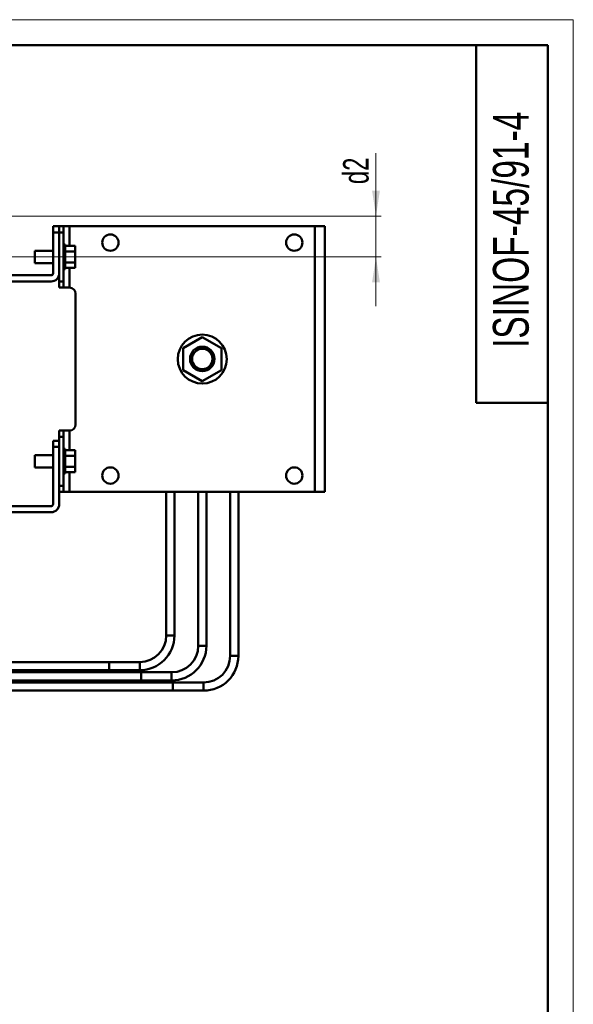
# Model space of a CAD drawing. Header units: millimetres. Extents: x 0 to 742, y 0 to 1050.
# Tile 7 of 7: x 472 to 742, y 568 to 1050. Entities that reach past the tile are written whole.
import ezdxf

# ---------------------------------------------------------------- set-up
doc = ezdxf.new("R2010")
doc.units = ezdxf.units.MM
doc.header["$LTSCALE"] = 2.5
doc.linetypes.add('SLD-Сплошная', pattern=[0])
doc.styles.add('SLDTEXTSTYLE0', font='TXT', dxfattribs={"width": 0.7})
doc.dimstyles.new('SLDDIMSTYLE1', dxfattribs={"dimtxt": 12.5, "dimasz": 12.5, "dimexe": 0, "dimexo": 0.0625, "dimgap": 3.125, "dimtad": 2, "dimdec": 1, "dimrnd": 1e-09, "dimzin": 12, "dimdsep": 46, "dimtxsty": 'SLDTEXTSTYLE0', "dimsah": 1, "dimcen": 0.09, "dimadec": 0, "dimazin": 3, "dimtfac": 1, "dimtdec": 3, "dimtmove": 0, "dimatfit": 0, "dimfxl": 1, "dimfrac": 2, "dimtolj": 1, "dimtzin": 12, "dimarcsym": 0})

# ---------------------------------------------------------------- blocks, each defined once
blk = doc.blocks.new('_D_5')
at = {"color": 7, "linetype": 'SLD-Сплошная', "lineweight": 0}
for p, q in [((645.93, 953.89), (645.93, 984.61)), ((428.45, 953.89), (648.43, 953.89)), ((645.93, 953.89), (645.93, 933.89)), ((428.45, 933.89), (648.43, 933.89)), ((645.93, 933.89), (645.93, 909.85))]:
    blk.add_line(p, q, dxfattribs=at)
at = {"color": 7, "linetype": 'SLD-Сплошная', "lineweight": 18}
for points in [[(645.93, 953.89), (647.85, 966.39), (644.01, 966.39)], [(645.93, 933.89), (644.01, 921.39), (647.85, 921.39)]]:
    blk.add_solid(points, dxfattribs=at)
at = {"color": 7, "linetype": 'SLD-Сплошная', "lineweight": 18, "insert": (629.81, 969.51), "char_height": 12.5, "attachment_point": 1, "rotation": 90, "style": 'SLDTEXTSTYLE0'}
blk.add_mtext('d2', dxfattribs=at)

msp = doc.modelspace()

# ---------------------------------------------------------------- linework, layer by layer
at = {"color": 7, "linetype": 'SLD-Сплошная', "lineweight": 18}
for p, q in [((0, 1050), (742.5, 1050)), ((742.5, 1050), (742.5, 0))]:
    msp.add_line(p, q, dxfattribs=at)
at = {"color": 7, "linetype": 'SLD-Сплошная', "lineweight": 50}
for p, q in [((730, 1037.5), (50, 1037.5)), ((695, 1037.5), (695, 862.5)), ((730, 12.5), (730, 1037.5)), ((490.93, 948.89), (487.93, 948.89)), ((487.93, 945.89), (487.93, 948.89)), ((487.93, 945.89), (487.93, 925.89)), ((490.93, 945.89), (487.93, 945.89)), ((490.93, 945.89), (490.93, 948.89)), ((492.93, 948.89), (490.93, 948.89)), ((490.93, 925.89), (490.93, 945.89)), ((492.93, 948.89), (492.93, 945.89)), ((492.93, 948.89), (495.93, 948.89)), ((492.93, 945.89), (492.93, 921.89)), ((615.93, 948.89), (495.93, 948.89)), ((615.93, 818.89), (615.93, 948.89)), ((620.93, 948.89), (615.93, 948.89)), ((620.93, 818.89), (620.93, 948.89)), ((493.89, 939.89), (492.93, 939.89)), ((493.89, 927.89), (493.89, 939.89)), ((487.93, 936.89), (478.93, 936.89)), ((478.93, 936.89), (478.93, 930.89)), ((493.89, 939.29), (498.69, 939.29)), ((493.89, 936.59), (498.69, 936.59)), ((498.69, 936.59), (498.69, 939.29)), ((498.69, 931.19), (498.69, 936.59)), ((478.93, 930.89), (487.93, 930.89)), ((498.69, 931.19), (493.89, 931.19)), ((498.69, 928.49), (498.69, 931.19)), ((490.93, 921.89), (490.93, 925.83)), ((492.93, 927.89), (493.89, 927.89)), ((493.89, 928.49), (498.69, 928.49)), ((486.93, 924.89), (440.93, 924.89)), ((486.93, 921.89), (440.93, 921.89)), ((492.93, 921.89), (490.93, 921.89)), ((490.93, 918.89), (490.93, 921.89)), ((492.93, 921.89), (492.93, 918.89)), ((490.93, 918.89), (492.93, 918.89)), ((495.93, 918.89), (492.93, 918.89)), ((498.93, 915.89), (498.93, 851.89)), ((551.58, 889.29), (560.93, 894.69)), ((560.93, 894.69), (570.28, 889.29)), ((551.58, 878.49), (551.58, 889.29)), ((570.28, 889.29), (570.28, 878.49)), ((560.93, 873.09), (551.58, 878.49)), ((570.28, 878.49), (560.93, 873.09)), ((695, 862.5), (730, 862.5)), ((492.93, 848.89), (490.93, 848.89)), ((490.93, 845.89), (490.93, 848.89)), ((492.93, 848.89), (492.93, 845.89)), ((492.93, 848.89), (495.93, 848.89)), ((490.93, 843.89), (487.93, 843.89)), ((487.93, 840.89), (487.93, 843.89)), ((490.93, 845.89), (492.93, 845.89)), ((490.93, 843.49), (490.93, 845.89)), ((490.93, 843.49), (490.93, 840.89)), ((492.93, 845.89), (492.93, 821.89)), ((487.93, 840.89), (487.93, 812.89)), ((490.93, 840.89), (487.93, 840.89)), ((490.93, 812.89), (490.93, 840.89)), ((493.89, 839.89), (492.93, 839.89)), ((493.89, 839.89), (493.89, 827.89)), ((493.89, 839.29), (498.69, 839.29)), ((498.69, 836.59), (498.69, 839.29)), ((487.93, 836.89), (478.93, 836.89)), ((478.93, 836.89), (478.93, 830.89)), ((493.89, 836.59), (498.69, 836.59)), ((498.69, 831.19), (498.69, 836.59)), ((478.93, 830.89), (487.93, 830.89)), ((498.69, 831.19), (493.89, 831.19)), ((498.69, 828.49), (498.69, 831.19)), ((492.93, 827.89), (493.89, 827.89)), ((493.89, 828.49), (498.69, 828.49)), ((492.93, 818.89), (492.93, 821.89)), ((492.93, 818.89), (490.93, 818.89)), ((495.93, 818.89), (492.93, 818.89)), ((495.93, 818.89), (615.93, 818.89)), ((543.28, 818.89), (543.28, 748.6)), ((547.28, 748.6), (547.28, 818.89)), ((558.93, 818.89), (558.93, 743.6)), ((562.93, 743.6), (562.93, 818.89)), ((574.58, 818.89), (574.58, 738.6)), ((578.58, 738.6), (578.58, 818.89)), ((615.93, 818.89), (620.93, 818.89)), ((440.93, 811.89), (486.93, 811.89)), ((440.93, 808.89), (486.93, 808.89)), ((515.28, 735.6), (386.18, 735.6)), ((530.28, 735.6), (515.28, 735.6)), ((530.93, 730.6), (360.68, 730.6)), ((386.18, 731.6), (515.28, 731.6)), ((515.28, 731.6), (530.28, 731.6)), ((545.93, 730.6), (530.93, 730.6)), ((546.58, 725.6), (335.48, 725.6)), ((360.68, 726.6), (530.93, 726.6)), ((530.93, 726.6), (545.93, 726.6)), ((561.58, 725.6), (546.58, 725.6)), ((335.48, 721.6), (546.58, 721.6)), ((546.58, 721.6), (561.58, 721.6))]:
    msp.add_line(p, q, dxfattribs=at)
at = {"color": 8, "linetype": 'SLD-Сплошная', "lineweight": 50}
for p, q in [((490.93, 945.89), (492.93, 945.89)), ((495.93, 948.89), (495.93, 939.29)), ((495.93, 928.49), (495.93, 918.89)), ((495.93, 848.89), (495.93, 839.29)), ((495.93, 828.49), (495.93, 818.89)), ((492.93, 821.89), (490.93, 821.89)), ((547.28, 748.6), (543.28, 748.6)), ((562.93, 743.6), (558.93, 743.6)), ((578.58, 738.6), (574.58, 738.6)), ((530.28, 731.6), (530.28, 735.6)), ((545.93, 726.6), (545.93, 730.6)), ((561.58, 721.6), (561.58, 725.6))]:
    msp.add_line(p, q, dxfattribs=at)
at = {"color": 8, "linetype": 'SLD-Сплошная', "lineweight": 50, "flags": 128}
for points in [[(515.28, 731.6), (515.28, 731.76), (515.28, 732.19), (515.28, 732.84), (515.28, 733.6), (515.28, 734.37), (515.28, 735.02), (515.28, 735.45), (515.28, 735.6), (515.28, 735.6)], [(530.93, 726.6), (530.93, 726.76), (530.93, 727.19), (530.93, 727.84), (530.93, 728.6), (530.93, 729.37), (530.93, 730.02), (530.93, 730.45), (530.93, 730.6)], [(546.58, 721.6), (546.58, 721.76), (546.58, 722.19), (546.58, 722.84), (546.58, 723.6), (546.58, 724.37), (546.58, 725.02), (546.58, 725.45), (546.58, 725.6), (546.58, 725.6)]]:
    msp.add_lwpolyline(points, dxfattribs=at)
at = {"color": 7, "linetype": 'SLD-Сплошная', "lineweight": 50}
for centre, radius in [((515.93, 940.89), 4), ((605.93, 940.89), 4), ((560.93, 883.89), 12), ((560.93, 883.95), 6), ((560.93, 883.95), 5), ((515.93, 826.89), 4), ((605.93, 826.89), 4)]:
    msp.add_circle(centre, radius, dxfattribs=at)
for centre, radius, start, end in [((486.93, 925.89), 1, 270, 0), ((486.93, 925.89), 4, 270, 0), ((495.93, 915.89), 3, 0, 90), ((495.93, 851.89), 3, 270, 0), ((486.93, 812.89), 1, 270, 0), ((486.93, 812.89), 4, 270, 0), ((530.28, 748.6), 13, 270, 0), ((530.28, 748.6), 17, 270, 0), ((545.93, 743.6), 13, 270, 0), ((545.93, 743.6), 17, 270, 0), ((561.58, 738.6), 13, 270, 0), ((561.58, 738.6), 17, 270, 0)]:
    msp.add_arc(centre, radius, start, end, dxfattribs=at)

# ---------------------------------------------------------------- texts
at = {"color": 7, "linetype": 'Continuous', "lineweight": 0, "insert": (703.16, 947.16), "char_height": 17.5, "attachment_point": 2, "rotation": 90, "style": 'SLDTEXTSTYLE0'}
msp.add_mtext('ISINOF-45/91-4', dxfattribs=at)

# ---------------------------------------------------------------- dimensions: what is measured, and where the dimension line sits
at = {"color": 7, "linetype": 'SLD-Сплошная', "lineweight": 18}
dim = msp.add_linear_dim(base=(645.93, 933.89), p1=(428.43, 953.89), p2=(428.43, 933.89), angle=90, text='d2', dimstyle='SLDDIMSTYLE1', dxfattribs=at)
dim.commit()
dim.dimension.update_dxf_attribs({"geometry": '_D_5', "text_midpoint": (645.93, 977.06), "dimtype": 160})

doc.saveas('drawing.dxf')
